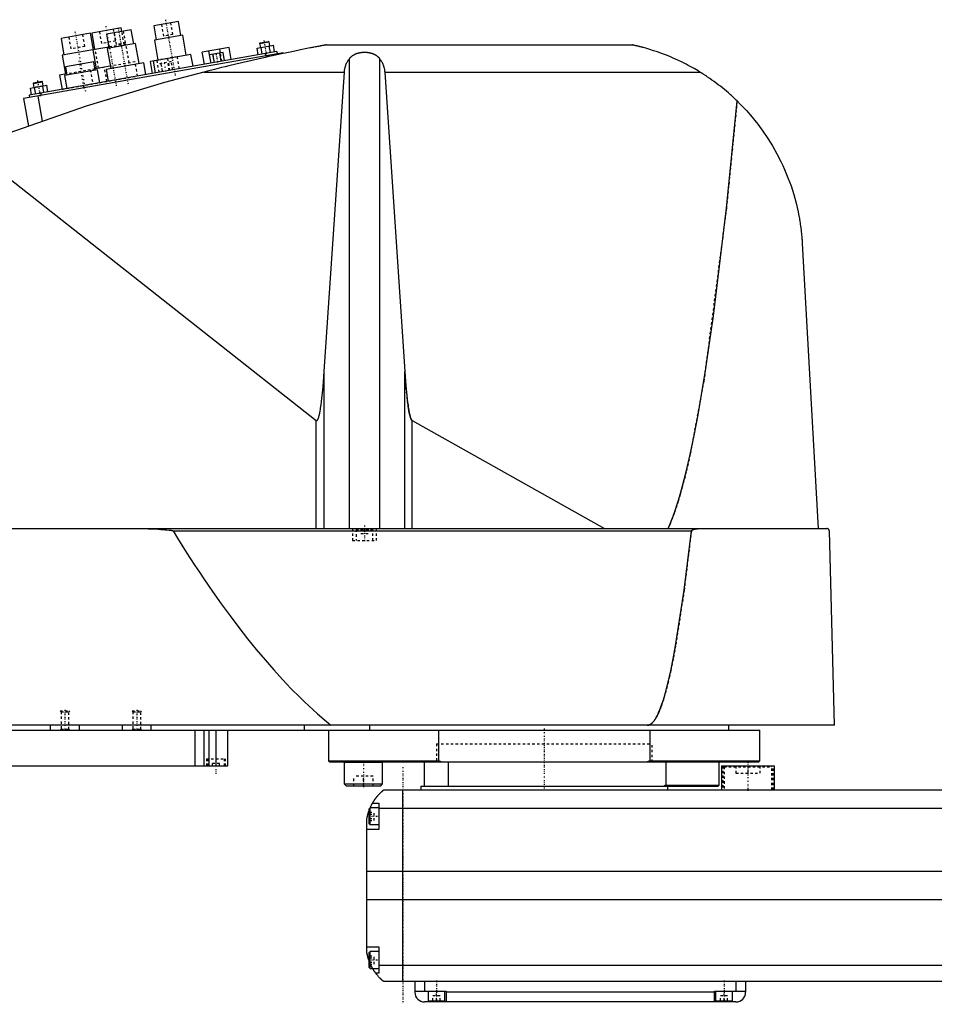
# Model space of a CAD drawing. Extents: x -1056 to 181, y -1 to 834.
# Tile 2 of 3: x -819 to -437, y 371 to 782. Entities that reach past the tile are written whole.
import ezdxf

# ---------------------------------------------------------------- set-up
doc = ezdxf.new("R2010")
doc.units = 0
doc.linetypes.add('CENTER', pattern=[1.5, 0.45, -0.5, 0.05, -0.5])
doc.linetypes.add('DASHED', pattern=[2, 1, -1])
for name, color, linetype in [('AM_0', 7, 'CONTINUOUS'), ('AM_3', 7, 'DASHED'), ('AM_7', 7, 'CENTER')]:
    doc.layers.add(name, color=color, linetype=linetype)

msp = doc.modelspace()

# ---------------------------------------------------------------- linework, layer by layer
at = {"layer": 'AM_0', "color": 7, "linetype": 'CONTINUOUS'}
for p, q in [((-752.65, 781.29), (-762.99, 779.47)), ((-751.61, 775.39), (-752.65, 781.29)), ((-776.55, 778.6), (-788.86, 776.43)), ((-772.35, 777.82), (-782.69, 776)), ((-776.29, 777.13), (-776.55, 778.6)), ((-771.3, 771.91), (-772.35, 777.82)), ((-762.99, 779.47), (-761.95, 773.56)), ((-789.35, 776.35), (-801.66, 774.18)), ((-801.66, 774.18), (-800.44, 767.28)), ((-788.13, 769.45), (-789.35, 776.35)), ((-788.86, 776.43), (-787.64, 769.54)), ((-782.69, 776), (-781.65, 770.09)), ((-750.87, 775.52), (-762.69, 773.43)), ((-762.69, 773.43), (-761.21, 765.06)), ((-749.39, 767.15), (-750.87, 775.52)), ((-718.79, 772.08), (-714.85, 772.78)), ((-718.58, 772.37), (-715.14, 772.98)), ((-714.85, 772.78), (-715.14, 772.98)), ((-714.54, 771.06), (-714.85, 772.78)), ((-711.6, 768.73), (-815, 750.5)), ((-788.37, 769.41), (-801.18, 767.15)), ((-781.73, 770.58), (-788.38, 769.41)), ((-788.38, 769.41), (-786.99, 761.53)), ((-770.57, 772.04), (-782.38, 769.96)), ((-782.38, 769.96), (-780.91, 761.59)), ((-769.09, 763.67), (-770.57, 772.04)), ((-731.49, 770.4), (-742.71, 768.42)), ((-739.06, 763.89), (-739.95, 768.91)), ((-735.14, 768.14), (-735.42, 769.71)), ((-730.6, 765.38), (-731.49, 770.4)), ((-719.87, 770.12), (-713.05, 771.32)), ((-719.39, 767.36), (-719.87, 770.12)), ((-718.58, 772.37), (-718.79, 772.08)), ((-718.79, 772.08), (-718.48, 770.36)), ((-717.68, 767.66), (-718.17, 770.42)), ((-714.27, 768.26), (-714.75, 771.02)), ((-712.56, 768.56), (-713.05, 771.32)), ((-711.6, 768.73), (-711.42, 767.75)), ((-690.94, 771.5), (-563.33, 771.5)), ((-708.96, 768.18), (-817.29, 749.08)), ((-801.18, 767.15), (-799.79, 759.27)), ((-761.23, 765.16), (-764.38, 764.6)), ((-763.49, 759.58), (-764.38, 764.6)), ((-747.42, 767.49), (-763.18, 764.71)), ((-763.18, 764.71), (-762.31, 759.79)), ((-761.6, 764.99), (-761.61, 765.09)), ((-746.56, 762.57), (-747.42, 767.49)), ((-741.83, 763.4), (-742.71, 768.42)), ((-733.98, 768.34), (-739.67, 767.34)), ((-739.06, 763.89), (-739.67, 767.34)), ((-737.64, 764.14), (-738.24, 767.59)), ((-734.79, 764.64), (-735.4, 768.09)), ((-733.37, 764.89), (-733.98, 768.34)), ((-716.52, 767.86), (-716.35, 766.88)), ((-714.87, 767.14), (-714.78, 766.64)), ((-708.96, 768.18), (-708.91, 767.91)), ((-681.34, 569.6), (-681.34, 765.71)), ((-668.66, 569.6), (-668.66, 765.71)), ((-786.41, 761.13), (-800.2, 758.69)), ((-788, 764.4), (-799.82, 762.32)), ((-799.82, 762.32), (-799.21, 758.87)), ((-787.4, 760.95), (-788, 764.4)), ((-781.08, 762.57), (-787.49, 761.44)), ((-785.46, 755.71), (-786.41, 761.13)), ((-767.12, 764.02), (-782.88, 761.24)), ((-782.88, 761.24), (-782.01, 756.32)), ((-766.25, 759.1), (-767.12, 764.02)), ((-813.12, 755.7), (-809.68, 756.31)), ((-809.39, 756.1), (-809.68, 756.31)), ((-799.31, 759.36), (-802.25, 758.84)), ((-802.25, 758.84), (-801.21, 752.93)), ((-800.2, 758.69), (-799.24, 753.28)), ((-742.03, 760.16), (-683.43, 760.16)), ((-691.83, 635.23), (-683.43, 760.16)), ((-666.57, 760.16), (-535.05, 760.16)), ((-666.57, 760.16), (-658.17, 635.23)), ((-814.41, 753.44), (-807.59, 754.64)), ((-813.93, 750.69), (-814.41, 753.44)), ((-813.33, 755.41), (-809.39, 756.1)), ((-813.12, 755.7), (-813.33, 755.41)), ((-813.33, 755.41), (-813.02, 753.69)), ((-812.22, 750.99), (-812.71, 753.74)), ((-809.08, 754.38), (-809.39, 756.1)), ((-808.81, 751.59), (-809.3, 754.34)), ((-807.1, 751.89), (-807.59, 754.64)), ((-817.29, 749.08), (-815.26, 737.59)), ((-811.38, 750.12), (-809.53, 739.63)), ((-810.08, 751.37), (-809.9, 750.38)), ((-839.33, 728.44), (-695.22, 614.75)), ((-492.34, 688.56), (-485.65, 569.6)), ((-691.83, 569.6), (-691.83, 635.23)), ((-658.17, 569.6), (-658.17, 635.23)), ((-695.22, 569.6), (-695.22, 614.75)), ((-655.15, 614.71), (-574.82, 569.6)), ((-655.15, 569.6), (-655.15, 614.71)), ((-1052.45, 569.6), (-482.05, 569.6)), ((-754.88, 568.63), (-538.61, 568.63)), ((-478.96, 487.5), (-481.05, 568.63)), ((-478.96, 487.5), (-1055.5, 487.5)), ((-1050, 485.5), (-510, 485.5)), ((-806, 485.5), (-806, 487.5)), ((-794, 485.5), (-794, 487.5)), ((-776, 485.5), (-776, 487.5)), ((-764, 485.5), (-764, 487.5)), ((-745.84, 485.5), (-745.84, 470.5)), ((-742, 485.5), (-742, 470.5)), ((-740, 485.5), (-740, 470.5)), ((-737, 485.5), (-737, 470.5)), ((-732, 470.5), (-732, 485.5)), ((-700, 485.5), (-700, 487.5)), ((-690, 485.5), (-690, 472.7)), ((-672.83, 485.5), (-672.83, 487.5)), ((-644.02, 472.7), (-644.02, 485.5)), ((-555.98, 485.5), (-555.98, 472.7)), ((-523, 485.5), (-523, 487.5)), ((-510, 472.7), (-510, 485.5)), ((-690, 472.7), (-689.5, 472.2)), ((-690, 472.7), (-644.02, 472.7)), ((-642.99, 472.2), (-644.02, 472.7)), ((-555.98, 472.7), (-557.01, 472.2)), ((-555.98, 472.7), (-510, 472.7)), ((-510.5, 472.2), (-510, 472.7)), ((-1040, 470.5), (-732, 470.5)), ((-689.5, 472.2), (-510.5, 472.2)), ((-683.35, 472.2), (-683.45, 472.1)), ((-683.45, 472.1), (-683.45, 463)), ((-683.45, 472.1), (-667.45, 472.1)), ((-667.45, 472.1), (-667.55, 472.2)), ((-667.45, 463), (-667.45, 472.1)), ((-650, 462), (-650, 472.2)), ((-640, 462), (-640, 472.2)), ((-549.28, 472.2), (-549.28, 462.5)), ((-527, 462.5), (-527, 472.2)), ((-526, 470.5), (-526, 460.5)), ((-526, 470.5), (-504, 470.5)), ((-504, 460.5), (-504, 470.5)), ((-683.45, 463), (-682.65, 462.2)), ((-683.45, 463), (-667.45, 463)), ((-682.65, 462.2), (-668.25, 462.2)), ((-668.25, 462.2), (-667.45, 463)), ((-667, 460.5), (83, 460.5)), ((-659, 380.5), (-659, 460.5)), ((-651.5, 462), (-651.5, 460.5)), ((-651.5, 462), (-527.5, 462)), ((-549.28, 462.5), (-550, 462)), ((-549.28, 462.5), (-527, 462.5)), ((-548.5, 460.5), (-548.5, 462)), ((-527.5, 462), (-527, 462.5)), ((-672.6, 453), (-673, 452.6)), ((-673, 446.4), (-673, 452.6)), ((-669, 453), (-672.6, 453)), ((-672.6, 446), (-672.6, 453)), ((-671.65, 455), (-669, 455)), ((-669, 455), (-669, 444)), ((85, 452.8), (-669, 452.8)), ((-674, 392.5), (-674, 448.5)), ((-669, 444), (-674, 444)), ((-673, 446.4), (-672.6, 446)), ((-672.6, 446), (-669, 446)), ((90, 426.46), (-674, 426.46)), ((90, 414.6), (-674, 414.6)), ((-674, 395), (-669, 395)), ((-669, 395), (-669, 384)), ((-672.6, 393), (-673, 392.6)), ((-673, 386.4), (-673, 392.6)), ((-669, 393), (-672.6, 393)), ((-672.6, 386), (-672.6, 393)), ((-673, 386.4), (-672.6, 386)), ((85, 387.22), (-669, 387.22)), ((-672.6, 386), (-669, 386)), ((-669, 384), (-670.34, 384)), ((83, 380.5), (-667, 380.5)), ((-654, 380.5), (-654, 376)), ((-650, 380.5), (-650, 376.5)), ((-520, 380.5), (-520, 376.5)), ((-516, 380.5), (-516, 376)), ((-654, 376.5), (-641, 376.5)), ((-648.5, 376.5), (-648.5, 372.5)), ((-641.5, 372.5), (-641.5, 376.5)), ((-641, 376.5), (-641, 372)), ((-529, 376), (-641, 376)), ((-529, 376.5), (-516, 376.5)), ((-529, 372), (-529, 376.5)), ((-528.5, 376.5), (-528.5, 372.5)), ((-521.5, 372.5), (-521.5, 376.5)), ((-520, 372), (-650, 372)), ((-648.5, 372.5), (-641.5, 372.5)), ((-645, 372), (-645, 372.5)), ((-528.5, 372.5), (-521.5, 372.5)), ((-525, 372), (-525, 372.5))]:
    msp.add_line(p, q, dxfattribs=at)
for points in [[(-690.94, 771.5, 0), (-690.94, 771.5, 0), (-690.94, 771.5, 0), (-690.94, 771.5, 0), (-690.95, 771.5, 0), (-690.95, 771.5, 0), (-690.96, 771.49, 0), (-690.98, 771.49, 0), (-691, 771.49, 0), (-691.02, 771.48, 0), (-691.04, 771.48, 0), (-691.05, 771.48, 0), (-691.06, 771.48, 0), (-691.09, 771.47, 0), (-691.12, 771.47, 0), (-691.15, 771.46, 0), (-691.19, 771.45, 0), (-691.22, 771.45, 0), (-691.24, 771.44, 0), (-691.26, 771.44, 0), (-691.3, 771.43, 0), (-691.35, 771.42, 0), (-691.37, 771.42, 0), (-691.39, 771.41, 0), (-691.44, 771.41, 0), (-691.48, 771.4, 0), (-691.51, 771.39, 0), (-691.53, 771.39, 0), (-691.58, 771.38, 0), (-691.64, 771.37, 0), (-691.69, 771.36, 0), (-691.74, 771.35, 0), (-691.8, 771.34, 0), (-691.83, 771.33, 0), (-691.86, 771.33, 0), (-691.91, 771.32, 0), (-691.97, 771.31, 0), (-692.03, 771.29, 0), (-692.08, 771.28, 0), (-692.14, 771.27, 0), (-692.17, 771.27, 0), (-692.2, 771.26, 0), (-692.26, 771.25, 0), (-692.32, 771.24, 0), (-692.53, 771.2, 0), (-692.91, 771.13, 0), (-693.31, 771.05, 0), (-693.52, 771.01, 0), (-693.73, 770.97, 0), (-694.16, 770.89, 0), (-694.6, 770.8, 0), (-695.06, 770.71, 0), (-695.52, 770.63, 0), (-695.99, 770.53, 0), (-696.22, 770.49, 0), (-696.46, 770.44, 0), (-696.93, 770.35, 0), (-697.41, 770.26, 0), (-697.64, 770.21, 0), (-699.05, 769.93, 0), (-701.78, 769.39, 0), (-704.59, 768.81, 0), (-707.47, 768.21, 0), (-710.41, 767.59, 0), (-713.39, 766.95, 0), (-714.9, 766.62, 0), (-716.41, 766.28, 0), (-719.46, 765.6, 0), (-722.52, 764.91, 0), (-725.58, 764.19, 0), (-728.64, 763.47, 0), (-731.68, 762.74, 0), (-733.19, 762.37, 0), (-734.69, 762.01, 0), (-737.67, 761.27, 0), (-740.59, 760.53, 0), (-742.03, 760.16, 0)], [(-535.05, 760.16, 0), (-535.83, 760.64, 0), (-537.44, 761.58, 0), (-539.09, 762.5, 0), (-539.92, 762.95, 0), (-540.77, 763.4, 0), (-542.47, 764.26, 0), (-544.2, 765.08, 0), (-545.93, 765.87, 0), (-547.66, 766.61, 0), (-549.37, 767.3, 0), (-550.23, 767.63, 0), (-551.07, 767.95, 0), (-552.74, 768.54, 0), (-554.36, 769.09, 0), (-555.96, 769.59, 0), (-557.62, 770.08, 0), (-558.6, 770.35, 0), (-558.87, 770.42, 0), (-559.14, 770.5, 0), (-559.28, 770.53, 0), (-559.41, 770.57, 0), (-559.68, 770.64, 0), (-559.94, 770.7, 0), (-560.07, 770.74, 0), (-560.2, 770.77, 0), (-560.46, 770.83, 0), (-560.71, 770.9, 0), (-560.83, 770.93, 0), (-560.95, 770.96, 0), (-561.19, 771.01, 0), (-561.42, 771.07, 0), (-561.65, 771.12, 0), (-561.86, 771.17, 0), (-562.07, 771.22, 0), (-562.18, 771.24, 0), (-562.28, 771.27, 0), (-562.48, 771.31, 0), (-562.67, 771.36, 0), (-562.78, 771.38, 0), (-562.8, 771.39, 0), (-562.83, 771.39, 0), (-562.84, 771.39, 0), (-562.86, 771.4, 0), (-562.89, 771.4, 0), (-562.91, 771.41, 0), (-562.94, 771.41, 0), (-562.96, 771.42, 0), (-562.99, 771.42, 0), (-563, 771.43, 0), (-563.01, 771.43, 0), (-563.03, 771.44, 0), (-563.05, 771.44, 0), (-563.07, 771.44, 0), (-563.1, 771.45, 0), (-563.12, 771.45, 0), (-563.13, 771.46, 0), (-563.13, 771.46, 0), (-563.15, 771.46, 0), (-563.17, 771.47, 0), (-563.18, 771.47, 0), (-563.19, 771.47, 0), (-563.2, 771.47, 0), (-563.22, 771.48, 0), (-563.22, 771.48, 0), (-563.23, 771.48, 0), (-563.24, 771.48, 0), (-563.26, 771.48, 0), (-563.27, 771.49, 0), (-563.28, 771.49, 0), (-563.29, 771.49, 0), (-563.29, 771.49, 0), (-563.3, 771.49, 0), (-563.3, 771.49, 0), (-563.31, 771.5, 0), (-563.32, 771.5, 0), (-563.32, 771.5, 0), (-563.33, 771.5, 0), (-563.33, 771.5, 0), (-563.33, 771.5, 0), (-563.33, 771.5, 0), (-563.33, 771.5, 0), (-563.33, 771.5, 0)], [(-683.43, 760.16, 0), (-683.42, 760.32, 0), (-683.39, 760.65, 0), (-683.34, 760.97, 0), (-683.32, 761.13, 0), (-683.29, 761.3, 0), (-683.22, 761.62, 0), (-683.15, 761.94, 0), (-683.06, 762.26, 0), (-682.97, 762.57, 0), (-682.86, 762.89, 0), (-682.8, 763.04, 0), (-682.74, 763.2, 0), (-682.61, 763.51, 0), (-682.48, 763.81, 0), (-682.33, 764.11, 0), (-682.17, 764.41, 0), (-682, 764.71, 0), (-681.92, 764.86, 0), (-681.83, 765, 0), (-681.64, 765.29, 0), (-681.44, 765.57, 0), (-681.34, 765.71, 0)], [(-681.34, 765.71, 0), (-681.3, 765.76, 0), (-681.23, 765.86, 0), (-681.15, 765.95, 0), (-681.11, 766, 0), (-681.07, 766.05, 0), (-680.99, 766.14, 0), (-680.91, 766.24, 0), (-680.82, 766.33, 0), (-680.73, 766.42, 0), (-680.63, 766.51, 0), (-680.59, 766.56, 0), (-680.54, 766.6, 0), (-680.44, 766.69, 0), (-680.34, 766.77, 0), (-680.24, 766.85, 0), (-680.14, 766.93, 0), (-680.03, 767.01, 0), (-679.98, 767.05, 0), (-679.93, 767.09, 0), (-679.82, 767.16, 0), (-679.71, 767.23, 0), (-679.66, 767.26, 0), (-679.6, 767.3, 0), (-679.49, 767.36, 0), (-679.39, 767.42, 0), (-679.33, 767.45, 0), (-679.28, 767.48, 0), (-679.17, 767.54, 0), (-679.05, 767.59, 0), (-678.94, 767.65, 0), (-678.82, 767.7, 0), (-678.7, 767.75, 0), (-678.64, 767.78, 0), (-678.58, 767.8, 0), (-678.46, 767.85, 0), (-678.33, 767.9, 0), (-678.21, 767.94, 0), (-678.08, 767.99, 0), (-677.95, 768.03, 0), (-677.88, 768.05, 0), (-677.81, 768.07, 0), (-677.68, 768.1, 0), (-677.55, 768.14, 0), (-677.41, 768.17, 0), (-677.28, 768.2, 0), (-677.14, 768.23, 0), (-677.07, 768.25, 0), (-677, 768.26, 0), (-676.86, 768.28, 0), (-676.72, 768.31, 0), (-676.59, 768.33, 0), (-676.45, 768.35, 0), (-676.31, 768.37, 0), (-676.24, 768.37, 0), (-676.17, 768.38, 0), (-676.03, 768.4, 0), (-675.89, 768.41, 0), (-675.75, 768.42, 0), (-675.61, 768.43, 0), (-675.47, 768.43, 0), (-675.41, 768.44, 0), (-675.34, 768.44, 0), (-675.2, 768.44, 0), (-675.07, 768.44, 0), (-675, 768.44, 0), (-674.93, 768.44, 0), (-674.8, 768.44, 0), (-674.66, 768.44, 0), (-674.59, 768.44, 0), (-674.53, 768.43, 0), (-674.39, 768.43, 0), (-674.25, 768.42, 0), (-674.11, 768.41, 0), (-673.97, 768.4, 0), (-673.83, 768.38, 0), (-673.76, 768.37, 0), (-673.69, 768.37, 0), (-673.55, 768.35, 0), (-673.41, 768.33, 0), (-673.28, 768.31, 0), (-673.14, 768.28, 0), (-673, 768.26, 0), (-672.93, 768.25, 0), (-672.86, 768.23, 0), (-672.72, 768.2, 0), (-672.59, 768.17, 0), (-672.45, 768.14, 0), (-672.32, 768.1, 0), (-672.19, 768.07, 0), (-672.12, 768.05, 0), (-672.05, 768.03, 0), (-671.92, 767.99, 0), (-671.79, 767.94, 0), (-671.67, 767.9, 0), (-671.54, 767.85, 0), (-671.42, 767.8, 0), (-671.36, 767.78, 0), (-671.3, 767.75, 0), (-671.18, 767.7, 0), (-671.06, 767.65, 0), (-670.95, 767.59, 0), (-670.83, 767.54, 0), (-670.72, 767.48, 0), (-670.67, 767.45, 0), (-670.61, 767.42, 0), (-670.51, 767.36, 0), (-670.4, 767.3, 0), (-670.34, 767.26, 0), (-670.29, 767.23, 0), (-670.18, 767.16, 0), (-670.07, 767.09, 0), (-670.02, 767.05, 0), (-669.97, 767.01, 0), (-669.86, 766.93, 0), (-669.76, 766.85, 0), (-669.66, 766.77, 0), (-669.56, 766.69, 0), (-669.46, 766.6, 0), (-669.41, 766.56, 0), (-669.37, 766.51, 0), (-669.27, 766.42, 0), (-669.18, 766.33, 0), (-669.09, 766.24, 0), (-669.01, 766.14, 0), (-668.93, 766.05, 0), (-668.89, 766, 0), (-668.85, 765.95, 0), (-668.77, 765.86, 0), (-668.7, 765.76, 0), (-668.66, 765.71, 0)], [(-668.66, 765.71, 0), (-668.56, 765.57, 0), (-668.36, 765.29, 0), (-668.17, 765, 0), (-668.08, 764.86, 0), (-668, 764.71, 0), (-667.83, 764.41, 0), (-667.67, 764.11, 0), (-667.52, 763.81, 0), (-667.39, 763.51, 0), (-667.26, 763.2, 0), (-667.2, 763.04, 0), (-667.14, 762.89, 0), (-667.03, 762.57, 0), (-666.94, 762.26, 0), (-666.85, 761.94, 0), (-666.78, 761.62, 0), (-666.71, 761.3, 0), (-666.68, 761.13, 0), (-666.66, 760.97, 0), (-666.61, 760.65, 0), (-666.58, 760.32, 0), (-666.57, 760.16, 0)], [(-742.03, 760.16, 0), (-758.52, 755.74, 0), (-791.19, 745.86, 0), (-823.4, 734.59, 0), (-839.33, 728.44, 0)], [(-519.53, 748.09, 0), (-519.92, 748.47, 0), (-520.71, 749.22, 0), (-521.52, 749.97, 0), (-521.92, 750.33, 0), (-522.33, 750.7, 0), (-523.15, 751.42, 0), (-523.98, 752.14, 0), (-524.82, 752.84, 0), (-525.67, 753.53, 0), (-526.53, 754.21, 0), (-526.96, 754.55, 0), (-527.39, 754.89, 0), (-528.26, 755.55, 0), (-529.14, 756.2, 0), (-530.03, 756.84, 0), (-530.93, 757.47, 0), (-531.83, 758.08, 0), (-532.28, 758.39, 0), (-532.74, 758.69, 0), (-533.66, 759.29, 0), (-534.58, 759.87, 0), (-535.05, 760.16, 0)], [(-548.33, 569.6, 0), (-547.49, 571.52, 0), (-545.8, 575.91, 0), (-544.12, 581.01, 0), (-543.28, 583.82, 0), (-542.45, 586.82, 0), (-540.78, 593.33, 0), (-539.13, 600.55, 0), (-537.48, 608.47, 0), (-535.84, 617.08, 0), (-534.22, 626.39, 0), (-533.41, 631.3, 0), (-532.61, 636.38, 0), (-531.01, 647.05, 0), (-529.42, 658.39, 0), (-524, 703.31, 0), (-519.53, 748.09, 0)], [(-519.53, 748.09, 0), (-518.22, 746.79, 0), (-515.68, 744.12, 0), (-513.25, 741.34, 0), (-512.07, 739.91, 0), (-510.93, 738.46, 0), (-508.74, 735.49, 0), (-506.67, 732.43, 0), (-504.72, 729.3, 0), (-502.91, 726.09, 0), (-501.24, 722.81, 0), (-500.45, 721.14, 0), (-499.7, 719.46, 0), (-498.3, 716.06, 0), (-497.03, 712.6, 0), (-495.91, 709.08, 0), (-494.93, 705.5, 0), (-494.09, 701.86, 0), (-493.73, 700.01, 0), (-493.67, 699.71, 0), (-493.56, 699.09, 0), (-493.45, 698.46, 0), (-493.4, 698.15, 0), (-493.35, 697.84, 0), (-493.25, 697.21, 0), (-493.16, 696.59, 0), (-493.07, 695.96, 0), (-492.98, 695.33, 0), (-492.9, 694.69, 0), (-492.86, 694.37, 0), (-492.82, 694.06, 0), (-492.75, 693.42, 0), (-492.68, 692.78, 0), (-492.62, 692.13, 0), (-492.56, 691.49, 0), (-492.5, 690.84, 0), (-492.47, 690.52, 0), (-492.45, 690.19, 0), (-492.4, 689.54, 0), (-492.36, 688.89, 0), (-492.34, 688.56, 0)], [(-695.22, 614.75, 0), (-695.21, 614.75, 0), (-695.21, 614.75, 0), (-695.2, 614.74, 0), (-695.2, 614.74, 0), (-695.2, 614.74, 0), (-695.19, 614.73, 0), (-695.19, 614.73, 0), (-695.18, 614.73, 0), (-695.17, 614.72, 0), (-695.17, 614.72, 0), (-695.17, 614.72, 0), (-695.16, 614.71, 0), (-695.16, 614.71, 0), (-695.15, 614.71, 0), (-695.15, 614.71, 0), (-695.14, 614.7, 0), (-695.14, 614.7, 0), (-695.13, 614.7, 0), (-695.13, 614.7, 0), (-695.12, 614.69, 0), (-695.12, 614.69, 0), (-695.12, 614.69, 0), (-695.11, 614.69, 0), (-695.11, 614.69, 0), (-695.1, 614.68, 0), (-695.1, 614.68, 0), (-695.1, 614.68, 0), (-695.09, 614.68, 0), (-695.08, 614.68, 0), (-695.08, 614.68, 0), (-695.07, 614.68, 0), (-695.07, 614.67, 0), (-695.07, 614.67, 0), (-695.06, 614.67, 0), (-695.06, 614.67, 0), (-695.05, 614.67, 0), (-695.05, 614.67, 0), (-695.04, 614.67, 0), (-695.03, 614.67, 0), (-695.03, 614.67, 0), (-695.03, 614.67, 0), (-695.02, 614.67, 0), (-695.02, 614.67, 0), (-695.01, 614.67, 0), (-695.01, 614.67, 0), (-695, 614.67, 0), (-695, 614.67, 0), (-694.99, 614.67, 0), (-694.99, 614.67, 0), (-694.98, 614.67, 0), (-694.98, 614.67, 0), (-694.97, 614.67, 0), (-694.97, 614.67, 0), (-694.96, 614.67, 0), (-694.96, 614.67, 0), (-694.96, 614.67, 0), (-694.95, 614.67, 0), (-694.94, 614.67, 0), (-694.94, 614.67, 0), (-694.93, 614.67, 0), (-694.93, 614.68, 0), (-694.93, 614.68, 0), (-694.92, 614.68, 0), (-694.92, 614.68, 0), (-694.91, 614.68, 0), (-694.91, 614.68, 0), (-694.9, 614.68, 0), (-694.9, 614.68, 0), (-694.9, 614.69, 0), (-694.89, 614.69, 0), (-694.89, 614.69, 0), (-694.88, 614.69, 0), (-694.88, 614.69, 0), (-694.87, 614.7, 0), (-694.87, 614.7, 0), (-694.86, 614.7, 0), (-694.86, 614.7, 0), (-694.85, 614.7, 0), (-694.85, 614.71, 0), (-694.84, 614.71, 0), (-694.84, 614.71, 0), (-694.83, 614.72, 0), (-694.83, 614.72, 0), (-694.83, 614.72, 0), (-694.82, 614.72, 0), (-694.81, 614.73, 0), (-694.81, 614.73, 0), (-694.8, 614.74, 0), (-694.8, 614.74, 0), (-694.79, 614.74, 0), (-694.79, 614.74, 0), (-694.79, 614.75, 0), (-694.78, 614.75, 0), (-694.78, 614.76, 0), (-694.77, 614.76, 0), (-694.76, 614.77, 0), (-694.76, 614.77, 0), (-694.76, 614.77, 0), (-694.75, 614.78, 0), (-694.75, 614.78, 0), (-694.73, 614.8, 0), (-694.71, 614.82, 0), (-694.69, 614.84, 0), (-694.66, 614.88, 0), (-694.63, 614.92, 0), (-694.61, 614.94, 0), (-694.59, 614.97, 0), (-694.56, 615.02, 0), (-694.52, 615.08, 0), (-694.51, 615.11, 0), (-694.49, 615.14, 0), (-694.46, 615.2, 0), (-694.42, 615.27, 0), (-694.39, 615.34, 0), (-694.36, 615.42, 0), (-694.32, 615.5, 0), (-694.31, 615.54, 0), (-694.29, 615.59, 0), (-694.26, 615.67, 0), (-694.22, 615.77, 0), (-694.11, 616.13, 0), (-693.91, 616.86, 0), (-693.71, 617.73, 0), (-693.52, 618.75, 0), (-693.42, 619.32, 0), (-693.32, 619.92, 0), (-693.13, 621.22, 0), (-692.95, 622.66, 0), (-692.32, 628.77, 0), (-691.83, 635.23, 0)], [(-658.17, 635.23, 0), (-657.73, 629.38, 0), (-657.17, 623.69, 0), (-657.01, 622.31, 0), (-656.84, 621.04, 0), (-656.76, 620.44, 0), (-656.67, 619.88, 0), (-656.5, 618.83, 0), (-656.32, 617.9, 0), (-656.15, 617.08, 0), (-655.97, 616.38, 0), (-655.79, 615.8, 0), (-655.7, 615.56, 0), (-655.68, 615.52, 0), (-655.65, 615.44, 0), (-655.62, 615.37, 0), (-655.61, 615.34, 0), (-655.59, 615.31, 0), (-655.56, 615.24, 0), (-655.53, 615.18, 0), (-655.5, 615.13, 0), (-655.47, 615.07, 0), (-655.44, 615.02, 0), (-655.43, 615, 0), (-655.41, 614.98, 0), (-655.38, 614.93, 0), (-655.35, 614.89, 0), (-655.32, 614.85, 0), (-655.29, 614.82, 0), (-655.26, 614.79, 0), (-655.25, 614.78, 0), (-655.23, 614.76, 0), (-655.21, 614.75, 0), (-655.21, 614.74, 0), (-655.2, 614.74, 0), (-655.2, 614.74, 0), (-655.2, 614.74, 0), (-655.19, 614.73, 0), (-655.19, 614.73, 0), (-655.18, 614.73, 0), (-655.18, 614.72, 0), (-655.17, 614.72, 0), (-655.17, 614.72, 0), (-655.17, 614.72, 0), (-655.16, 614.71, 0), (-655.16, 614.71, 0), (-655.15, 614.71, 0)], [(-775.92, 569.6, 0), (-772.51, 569.59, 0), (-765.33, 569.45, 0), (-761.14, 569.3, 0), (-759.97, 569.24, 0), (-758.82, 569.17, 0), (-758.26, 569.13, 0), (-757.7, 569.09, 0), (-756.58, 568.98, 0), (-755.89, 568.9, 0), (-755.7, 568.87, 0), (-755.5, 568.83, 0), (-755.41, 568.82, 0), (-755.31, 568.8, 0), (-755.21, 568.77, 0), (-755.18, 568.76, 0), (-755.15, 568.76, 0), (-755.13, 568.75, 0), (-755.12, 568.75, 0), (-755.09, 568.74, 0), (-755.06, 568.73, 0), (-755.03, 568.72, 0), (-755, 568.71, 0), (-754.97, 568.69, 0), (-754.95, 568.69, 0), (-754.95, 568.68, 0), (-754.94, 568.68, 0), (-754.94, 568.68, 0), (-754.94, 568.68, 0), (-754.94, 568.68, 0), (-754.93, 568.67, 0), (-754.93, 568.67, 0), (-754.92, 568.67, 0), (-754.92, 568.66, 0), (-754.91, 568.66, 0), (-754.91, 568.66, 0), (-754.91, 568.66, 0), (-754.9, 568.66, 0), (-754.9, 568.65, 0), (-754.9, 568.65, 0), (-754.89, 568.65, 0), (-754.89, 568.64, 0), (-754.89, 568.64, 0), (-754.89, 568.64, 0), (-754.88, 568.63, 0), (-754.88, 568.63, 0), (-754.88, 568.63, 0), (-754.88, 568.63, 0), (-754.88, 568.63, 0), (-754.88, 568.63, 0), (-754.88, 568.63, 0), (-754.88, 568.63, 0), (-754.88, 568.63, 0)], [(-754.88, 568.63, 0), (-753.05, 565.65, 0), (-749.4, 559.81, 0), (-745.75, 554.13, 0), (-743.92, 551.36, 0), (-742.09, 548.63, 0), (-738.44, 543.29, 0), (-734.79, 538.12, 0), (-731.13, 533.11, 0), (-727.48, 528.27, 0), (-723.83, 523.6, 0), (-722, 521.32, 0), (-720.17, 519.09, 0), (-716.52, 514.75, 0), (-712.86, 510.57, 0), (-709.21, 506.57, 0), (-705.56, 502.73, 0), (-701.9, 499.05, 0), (-700.07, 497.28, 0), (-698.25, 495.54, 0), (-694.59, 492.2, 0), (-690.94, 489.03, 0), (-689.11, 487.5, 0)], [(-557, 487.5, 0), (-556.99, 487.5, 0), (-556.96, 487.5, 0), (-556.93, 487.5, 0), (-556.91, 487.5, 0), (-556.9, 487.5, 0), (-556.87, 487.5, 0), (-556.84, 487.51, 0), (-556.81, 487.51, 0), (-556.79, 487.51, 0), (-556.76, 487.51, 0), (-556.74, 487.52, 0), (-556.73, 487.52, 0), (-556.7, 487.52, 0), (-556.67, 487.53, 0), (-556.64, 487.53, 0), (-556.61, 487.54, 0), (-556.58, 487.54, 0), (-556.57, 487.54, 0), (-556.56, 487.55, 0), (-556.53, 487.55, 0), (-556.5, 487.56, 0), (-556.48, 487.56, 0), (-556.47, 487.57, 0), (-556.44, 487.57, 0), (-556.41, 487.58, 0), (-556.4, 487.59, 0), (-556.38, 487.59, 0), (-556.36, 487.6, 0), (-556.33, 487.61, 0), (-556.3, 487.62, 0), (-556.27, 487.63, 0), (-556.24, 487.64, 0), (-556.23, 487.64, 0), (-556.21, 487.65, 0), (-556.18, 487.66, 0), (-556.16, 487.67, 0), (-556.05, 487.71, 0), (-555.88, 487.8, 0), (-555.71, 487.89, 0), (-555.54, 488, 0), (-555.45, 488.07, 0), (-555.37, 488.13, 0), (-555.2, 488.27, 0), (-555.02, 488.42, 0), (-554.85, 488.59, 0), (-554.68, 488.77, 0), (-554.51, 488.97, 0), (-554.42, 489.07, 0), (-554.34, 489.18, 0), (-554.16, 489.4, 0), (-553.99, 489.64, 0), (-553.91, 489.76, 0), (-553.82, 489.89, 0), (-553.65, 490.16, 0), (-553.48, 490.44, 0), (-553.39, 490.58, 0), (-553.31, 490.73, 0), (-553.13, 491.04, 0), (-552.96, 491.36, 0), (-552.79, 491.69, 0), (-552.62, 492.04, 0), (-552.45, 492.41, 0), (-552.36, 492.59, 0), (-552.28, 492.78, 0), (-552.11, 493.17, 0), (-551.93, 493.58, 0), (-551.33, 495.11, 0), (-550.31, 498.12, 0), (-549.28, 501.64, 0), (-548.25, 505.66, 0), (-547.74, 507.85, 0), (-547.23, 510.17, 0), (-546.21, 515.19, 0), (-545.19, 520.7, 0), (-541.63, 543.92, 0), (-538.61, 568.63, 0)], [(-538.61, 568.63, 0), (-538.61, 568.63, 0), (-538.61, 568.64, 0), (-538.61, 568.64, 0), (-538.61, 568.65, 0), (-538.61, 568.65, 0), (-538.6, 568.65, 0), (-538.6, 568.66, 0), (-538.6, 568.67, 0), (-538.6, 568.67, 0), (-538.6, 568.68, 0), (-538.6, 568.68, 0), (-538.6, 568.68, 0), (-538.59, 568.69, 0), (-538.59, 568.7, 0), (-538.59, 568.7, 0), (-538.59, 568.71, 0), (-538.58, 568.71, 0), (-538.58, 568.72, 0), (-538.58, 568.72, 0), (-538.58, 568.73, 0), (-538.58, 568.73, 0), (-538.57, 568.73, 0), (-538.57, 568.74, 0), (-538.57, 568.74, 0), (-538.57, 568.75, 0), (-538.56, 568.75, 0), (-538.56, 568.75, 0), (-538.56, 568.76, 0), (-538.55, 568.76, 0), (-538.55, 568.77, 0), (-538.55, 568.77, 0), (-538.54, 568.78, 0), (-538.54, 568.78, 0), (-538.54, 568.78, 0), (-538.54, 568.79, 0), (-538.53, 568.79, 0), (-538.52, 568.81, 0), (-538.49, 568.84, 0), (-538.47, 568.86, 0), (-538.44, 568.88, 0), (-538.42, 568.9, 0), (-538.41, 568.91, 0), (-538.38, 568.93, 0), (-538.35, 568.95, 0), (-538.31, 568.97, 0), (-538.28, 568.99, 0), (-538.25, 569.01, 0), (-538.23, 569.02, 0), (-538.21, 569.03, 0), (-538.18, 569.05, 0), (-538.15, 569.06, 0), (-538.13, 569.07, 0), (-538.11, 569.08, 0), (-538.08, 569.09, 0), (-538.04, 569.11, 0), (-538.03, 569.11, 0), (-538.01, 569.12, 0), (-537.98, 569.13, 0), (-537.94, 569.15, 0), (-537.83, 569.19, 0), (-537.62, 569.26, 0), (-537.41, 569.31, 0), (-537.19, 569.36, 0), (-536.97, 569.41, 0), (-536.85, 569.43, 0), (-536.74, 569.45, 0), (-536.51, 569.48, 0), (-536.29, 569.51, 0), (-536.06, 569.54, 0), (-535.83, 569.56, 0), (-535.61, 569.58, 0), (-535.5, 569.58, 0), (-535.38, 569.59, 0), (-535.17, 569.6, 0), (-534.95, 569.6, 0), (-534.85, 569.6, 0)], [(-481.05, 568.63, 0), (-481.05, 568.63, 0), (-481.05, 568.63, 0), (-481.05, 568.64, 0), (-481.05, 568.64, 0), (-481.05, 568.64, 0), (-481.05, 568.65, 0), (-481.05, 568.66, 0), (-481.05, 568.66, 0), (-481.05, 568.67, 0), (-481.05, 568.67, 0), (-481.05, 568.67, 0), (-481.05, 568.68, 0), (-481.05, 568.68, 0), (-481.05, 568.69, 0), (-481.05, 568.69, 0), (-481.05, 568.7, 0), (-481.06, 568.7, 0), (-481.06, 568.71, 0), (-481.06, 568.71, 0), (-481.06, 568.71, 0), (-481.06, 568.72, 0), (-481.06, 568.72, 0), (-481.06, 568.73, 0), (-481.06, 568.73, 0), (-481.06, 568.74, 0), (-481.06, 568.74, 0), (-481.06, 568.74, 0), (-481.06, 568.75, 0), (-481.06, 568.75, 0), (-481.06, 568.76, 0), (-481.06, 568.76, 0), (-481.06, 568.77, 0), (-481.06, 568.77, 0), (-481.06, 568.77, 0), (-481.07, 568.78, 0), (-481.07, 568.78, 0), (-481.07, 568.8, 0), (-481.08, 568.82, 0), (-481.08, 568.85, 0), (-481.09, 568.87, 0), (-481.09, 568.88, 0), (-481.09, 568.89, 0), (-481.1, 568.92, 0), (-481.11, 568.94, 0), (-481.12, 568.96, 0), (-481.12, 568.98, 0), (-481.13, 569, 0), (-481.14, 569.01, 0), (-481.14, 569.01, 0), (-481.15, 569.03, 0), (-481.16, 569.05, 0), (-481.16, 569.06, 0), (-481.17, 569.07, 0), (-481.17, 569.08, 0), (-481.18, 569.1, 0), (-481.19, 569.1, 0), (-481.19, 569.11, 0), (-481.2, 569.13, 0), (-481.21, 569.14, 0), (-481.24, 569.18, 0), (-481.29, 569.25, 0), (-481.34, 569.31, 0), (-481.4, 569.36, 0), (-481.46, 569.41, 0), (-481.49, 569.43, 0), (-481.52, 569.45, 0), (-481.58, 569.48, 0), (-481.64, 569.51, 0), (-481.71, 569.54, 0), (-481.77, 569.56, 0), (-481.83, 569.58, 0), (-481.86, 569.58, 0), (-481.89, 569.59, 0), (-481.96, 569.6, 0), (-482.02, 569.6, 0), (-482.05, 569.6, 0)], [(-671.65, 455, 0), (-671.62, 455.05, 0), (-671.57, 455.14, 0), (-671.52, 455.23, 0), (-671.49, 455.27, 0), (-671.46, 455.32, 0), (-671.41, 455.41, 0), (-671.35, 455.5, 0), (-671.3, 455.59, 0), (-671.24, 455.68, 0), (-671.19, 455.76, 0), (-671.16, 455.81, 0), (-671.13, 455.85, 0), (-671.07, 455.94, 0), (-671.02, 456.03, 0), (-670.96, 456.11, 0), (-670.9, 456.2, 0), (-670.85, 456.28, 0), (-670.82, 456.33, 0), (-670.79, 456.37, 0), (-670.73, 456.45, 0), (-670.67, 456.53, 0), (-670.64, 456.58, 0), (-670.62, 456.62, 0), (-670.56, 456.7, 0), (-670.5, 456.78, 0), (-670.47, 456.82, 0), (-670.44, 456.86, 0), (-670.38, 456.94, 0), (-670.33, 457.01, 0), (-670.27, 457.09, 0), (-670.21, 457.17, 0), (-670.15, 457.24, 0), (-670.12, 457.28, 0), (-670.1, 457.32, 0), (-670.04, 457.39, 0), (-669.98, 457.46, 0), (-669.92, 457.54, 0), (-669.87, 457.61, 0), (-669.81, 457.68, 0), (-669.78, 457.71, 0), (-669.75, 457.75, 0), (-669.69, 457.82, 0), (-669.64, 457.89, 0), (-669.58, 457.95, 0), (-669.52, 458.02, 0), (-669.47, 458.08, 0), (-669.44, 458.12, 0), (-669.41, 458.15, 0), (-669.36, 458.21, 0), (-669.3, 458.28, 0), (-669.25, 458.34, 0), (-669.19, 458.4, 0), (-669.14, 458.46, 0), (-669.11, 458.49, 0), (-669.08, 458.52, 0), (-669.03, 458.58, 0), (-668.97, 458.64, 0), (-668.92, 458.7, 0), (-668.87, 458.75, 0), (-668.81, 458.81, 0), (-668.79, 458.84, 0), (-668.76, 458.87, 0), (-668.71, 458.92, 0), (-668.66, 458.98, 0), (-668.63, 459, 0), (-668.6, 459.03, 0), (-668.55, 459.08, 0), (-668.5, 459.13, 0), (-668.48, 459.16, 0), (-668.45, 459.18, 0), (-668.4, 459.23, 0), (-668.35, 459.28, 0), (-668.3, 459.33, 0), (-668.25, 459.38, 0), (-668.2, 459.43, 0), (-668.18, 459.45, 0), (-668.16, 459.47, 0), (-668.11, 459.52, 0), (-668.06, 459.56, 0), (-668.02, 459.61, 0), (-667.97, 459.65, 0), (-667.93, 459.69, 0), (-667.9, 459.71, 0), (-667.88, 459.73, 0), (-667.84, 459.77, 0), (-667.8, 459.81, 0), (-667.75, 459.85, 0), (-667.71, 459.88, 0), (-667.67, 459.92, 0), (-667.66, 459.94, 0), (-667.64, 459.95, 0), (-667.6, 459.99, 0), (-667.56, 460.02, 0), (-667.53, 460.05, 0), (-667.49, 460.08, 0), (-667.46, 460.11, 0), (-667.44, 460.13, 0), (-667.43, 460.14, 0), (-667.39, 460.17, 0), (-667.36, 460.19, 0), (-667.34, 460.22, 0), (-667.31, 460.24, 0), (-667.28, 460.27, 0), (-667.27, 460.28, 0), (-667.25, 460.29, 0), (-667.23, 460.31, 0), (-667.21, 460.33, 0), (-667.2, 460.34, 0), (-667.18, 460.35, 0), (-667.16, 460.36, 0), (-667.14, 460.38, 0), (-667.13, 460.39, 0), (-667.13, 460.4, 0), (-667.11, 460.41, 0), (-667.09, 460.42, 0), (-667.08, 460.44, 0), (-667.06, 460.45, 0), (-667.05, 460.46, 0), (-667.05, 460.46, 0), (-667.04, 460.47, 0), (-667.03, 460.47, 0), (-667.02, 460.48, 0), (-667.02, 460.49, 0), (-667.01, 460.49, 0), (-667.01, 460.49, 0), (-667.01, 460.5, 0), (-667, 460.5, 0), (-667, 460.5, 0), (-667, 460.5, 0), (-667, 460.5, 0)], [(-674, 448.5, 0), (-673.98, 448.61, 0), (-673.94, 448.82, 0), (-673.9, 449.03, 0), (-673.88, 449.13, 0), (-673.86, 449.23, 0), (-673.81, 449.44, 0), (-673.77, 449.64, 0), (-673.72, 449.85, 0), (-673.66, 450.05, 0), (-673.61, 450.26, 0), (-673.58, 450.36, 0), (-673.55, 450.46, 0), (-673.49, 450.67, 0), (-673.43, 450.87, 0), (-673.37, 451.08, 0), (-673.31, 451.28, 0), (-673.24, 451.48, 0), (-673.21, 451.57, 0), (-673.17, 451.67, 0), (-673.1, 451.86, 0), (-673.03, 452.05, 0), (-673, 452.14, 0)], [(-672.69, 452.91, 0), (-672.65, 453.01, 0), (-672.56, 453.21, 0), (-672.47, 453.4, 0), (-672.43, 453.49, 0), (-672.39, 453.58, 0), (-672.31, 453.76, 0), (-672.22, 453.92, 0), (-672.14, 454.08, 0), (-672.07, 454.23, 0), (-672, 454.36, 0), (-671.96, 454.43, 0), (-671.93, 454.49, 0), (-671.87, 454.6, 0), (-671.82, 454.7, 0), (-671.77, 454.79, 0), (-671.73, 454.86, 0), (-671.7, 454.91, 0), (-671.68, 454.94, 0), (-671.67, 454.96, 0), (-671.66, 454.98, 0), (-671.65, 455, 0), (-671.65, 455, 0)], [(-673, 388.86, 0), (-673.04, 388.96, 0), (-673.11, 389.16, 0), (-673.18, 389.36, 0), (-673.22, 389.46, 0), (-673.25, 389.56, 0), (-673.32, 389.76, 0), (-673.38, 389.97, 0), (-673.45, 390.18, 0), (-673.51, 390.39, 0), (-673.57, 390.59, 0), (-673.6, 390.7, 0), (-673.63, 390.8, 0), (-673.68, 391.01, 0), (-673.73, 391.22, 0), (-673.78, 391.43, 0), (-673.83, 391.63, 0), (-673.87, 391.83, 0), (-673.89, 391.93, 0), (-673.91, 392.03, 0), (-673.95, 392.22, 0), (-673.98, 392.41, 0), (-674, 392.5, 0)], [(-670.34, 384, 0), (-670.34, 384, 0), (-670.35, 384.02, 0), (-670.37, 384.04, 0), (-670.38, 384.06, 0), (-670.4, 384.08, 0), (-670.44, 384.14, 0), (-670.49, 384.21, 0), (-670.55, 384.29, 0), (-670.62, 384.39, 0), (-670.7, 384.5, 0), (-670.74, 384.56, 0), (-670.78, 384.62, 0), (-670.87, 384.75, 0), (-670.96, 384.89, 0), (-671.06, 385.04, 0), (-671.16, 385.2, 0), (-671.27, 385.36, 0), (-671.32, 385.45, 0), (-671.37, 385.53, 0), (-671.48, 385.71, 0), (-671.59, 385.9, 0), (-671.65, 386, 0)], [(-667, 380.5, 0), (-667, 380.5, 0), (-667.01, 380.51, 0), (-667.02, 380.51, 0), (-667.02, 380.52, 0), (-667.03, 380.52, 0), (-667.03, 380.52, 0), (-667.04, 380.53, 0), (-667.04, 380.54, 0), (-667.05, 380.54, 0), (-667.06, 380.55, 0), (-667.07, 380.56, 0), (-667.07, 380.56, 0), (-667.08, 380.57, 0), (-667.09, 380.57, 0), (-667.1, 380.58, 0), (-667.11, 380.59, 0), (-667.11, 380.59, 0), (-667.13, 380.61, 0), (-667.14, 380.62, 0), (-667.15, 380.62, 0), (-667.16, 380.63, 0), (-667.17, 380.64, 0), (-667.19, 380.66, 0), (-667.21, 380.67, 0), (-667.22, 380.69, 0), (-667.24, 380.7, 0), (-667.25, 380.71, 0), (-667.26, 380.72, 0), (-667.28, 380.74, 0), (-667.3, 380.75, 0), (-667.32, 380.77, 0), (-667.35, 380.79, 0), (-667.37, 380.81, 0), (-667.38, 380.82, 0), (-667.39, 380.83, 0), (-667.42, 380.85, 0), (-667.44, 380.87, 0), (-667.47, 380.9, 0), (-667.49, 380.92, 0), (-667.52, 380.94, 0), (-667.54, 380.96, 0), (-667.55, 380.97, 0), (-667.58, 380.99, 0), (-667.61, 381.02, 0), (-667.64, 381.05, 0), (-667.67, 381.07, 0), (-667.7, 381.1, 0), (-667.71, 381.11, 0), (-667.73, 381.13, 0), (-667.76, 381.16, 0), (-667.79, 381.19, 0), (-667.83, 381.22, 0), (-667.86, 381.25, 0), (-667.89, 381.28, 0), (-667.91, 381.3, 0), (-667.93, 381.31, 0), (-667.96, 381.35, 0), (-668, 381.38, 0), (-668.02, 381.4, 0), (-668.04, 381.41, 0), (-668.07, 381.45, 0), (-668.11, 381.48, 0), (-668.13, 381.5, 0), (-668.15, 381.52, 0), (-668.19, 381.56, 0), (-668.22, 381.59, 0), (-668.26, 381.63, 0), (-668.3, 381.67, 0), (-668.34, 381.71, 0), (-668.36, 381.73, 0), (-668.38, 381.75, 0), (-668.42, 381.79, 0), (-668.46, 381.83, 0), (-668.6, 381.97, 0), (-668.86, 382.23, 0), (-669.11, 382.51, 0), (-669.38, 382.81, 0), (-669.51, 382.97, 0), (-669.65, 383.13, 0), (-669.92, 383.46, 0), (-670.2, 383.82, 0), (-670.34, 384, 0)]]:
    msp.add_polyline3d(points, dxfattribs=at)
for centre, start, end in [((-650, 376), 180, 270), ((-520, 376), 270, 0)]:
    msp.add_arc(centre, 4, start, end, dxfattribs=at)
at = {"layer": 'AM_3', "color": 6, "linetype": 'DASHED'}
for p, q in [((-785.66, 777), (-784.79, 772.07)), ((-778.88, 773.12), (-779.75, 778.04)), ((-775.33, 771.71), (-776.29, 777.13)), ((-774.68, 772.33), (-775.55, 777.26)), ((-759.79, 780.04), (-758.92, 775.11)), ((-754.98, 775.81), (-755.85, 780.73)), ((-798.46, 774.74), (-797.59, 769.82)), ((-791.68, 770.86), (-792.55, 775.78)), ((-778.88, 773.12), (-784.79, 772.07)), ((-779.49, 776.56), (-778.62, 771.64)), ((-754.98, 775.81), (-758.92, 775.11)), ((-791.68, 770.86), (-797.59, 769.82)), ((-787.39, 769.58), (-788.37, 769.41)), ((-786, 761.71), (-787.39, 769.58)), ((-774.59, 771.84), (-781.73, 770.58)), ((-774.68, 772.33), (-778.62, 771.64)), ((-773.2, 763.96), (-774.59, 771.84)), ((-760.73, 760.07), (-761.6, 764.99)), ((-755.65, 764.52), (-761.33, 763.52)), ((-753.15, 766.58), (-761.23, 765.16)), ((-756.2, 760.87), (-757.08, 765.89)), ((-755.04, 761.07), (-755.65, 764.52)), ((-752.27, 761.56), (-753.15, 766.58)), ((-738.35, 767.57), (-737.74, 764.12)), ((-734.69, 764.66), (-735.3, 768.11)), ((-734.53, 764.69), (-735.14, 768.14)), ((-783.54, 762.14), (-799.31, 759.36)), ((-787.49, 761.44), (-789.45, 761.1)), ((-789.45, 761.1), (-788.41, 755.19)), ((-782.5, 756.23), (-783.54, 762.14)), ((-770.74, 764.4), (-781.08, 762.57)), ((-769.7, 758.49), (-770.74, 764.4)), ((-760.72, 760.07), (-761.33, 763.52)), ((-760.02, 763.75), (-759.41, 760.3)), ((-759.3, 760.32), (-759.91, 763.77)), ((-756.46, 760.82), (-757.07, 764.27)), ((-756.35, 760.84), (-756.96, 764.29)), ((-801.21, 752.93), (-769.7, 758.49)), ((-809.3, 754.34), (-813.02, 753.69)), ((-815, 750.5), (-814.83, 749.52)), ((-680, 569.6), (-680, 564.6)), ((-678.1, 569.6), (-678.5, 569.2)), ((-678.5, 569.2), (-678.5, 564.6)), ((-678.5, 569.2), (-671.5, 569.2)), ((-676.5, 569.6), (-676.5, 567.6)), ((-676.5, 567.6), (-673.5, 567.6)), ((-675, 569.6), (-675, 567.6)), ((-673.5, 569.6), (-673.5, 567.6)), ((-671.5, 569.2), (-671.9, 569.6)), ((-671.5, 564.6), (-671.5, 569.2)), ((-670, 564.6), (-670, 569.6)), ((-680, 564.6), (-670, 564.6)), ((-802, 493.5), (-801.62, 493.12)), ((-802, 493.5), (-798, 493.5)), ((-798.38, 493.12), (-798, 493.5)), ((-772, 493.5), (-771.62, 493.12)), ((-772, 493.5), (-768, 493.5)), ((-768.38, 493.12), (-768, 493.5)), ((-801.62, 493.12), (-801.62, 485.88)), ((-801.62, 493.12), (-798.38, 493.12)), ((-798.38, 485.88), (-798.38, 493.12)), ((-771.62, 493.12), (-771.62, 485.88)), ((-771.62, 493.12), (-768.38, 493.12)), ((-768.38, 485.88), (-768.38, 493.12)), ((-801.62, 485.88), (-802, 485.5)), ((-801.62, 485.88), (-798.38, 485.88)), ((-798, 485.5), (-798.38, 485.88)), ((-771.62, 485.88), (-772, 485.5)), ((-771.62, 485.88), (-768.38, 485.88)), ((-768, 485.5), (-768.38, 485.88)), ((-645, 479.7), (-645, 472.2)), ((-645, 479.7), (-645, 472.2)), ((-645, 479.7), (-555, 479.7)), ((-555, 472.2), (-555, 479.7)), ((-555, 472.2), (-555, 479.7)), ((-741, 473.5), (-741, 470.5)), ((-741, 473.5), (-733, 473.5)), ((-740.5, 473.5), (-740.5, 470.5)), ((-733.5, 470.5), (-733.5, 473.5)), ((-733, 470.5), (-733, 473.5)), ((-735.5, 471.5), (-738.5, 471.5)), ((-738.5, 470.5), (-738.5, 471.5)), ((-735.5, 470.5), (-735.5, 471.5)), ((-667.61, 472.1), (-667.45, 472.1)), ((-525.5, 470.5), (-525.5, 460.5)), ((-524.6, 470.5), (-525, 470.1)), ((-525, 470.1), (-525, 460.5)), ((-525, 470.1), (-505, 470.1)), ((-520, 470.5), (-520, 467.5)), ((-515, 470.5), (-515, 467.5)), ((-510, 470.5), (-510, 467.5)), ((-505, 470.1), (-505.4, 470.5)), ((-505, 460.5), (-505, 470.1)), ((-504.5, 460.5), (-504.5, 470.5)), ((-679.45, 462.2), (-679.45, 466.2)), ((-671.45, 466.2), (-679.45, 466.2)), ((-675.45, 462.2), (-675.45, 466.2)), ((-671.45, 462.2), (-671.45, 466.2)), ((-520, 467.5), (-510, 467.5)), ((-667.61, 463), (-667.45, 463)), ((-673, 451.23), (-671, 451.23)), ((-673, 450.37), (-671, 450.37)), ((-673, 448.63), (-671, 448.63)), ((-671, 447.77), (-671, 451.23)), ((-673, 447.77), (-671, 447.77)), ((-673, 391.23), (-671, 391.23)), ((-671, 387.77), (-671, 391.23)), ((-673, 390.37), (-671, 390.37)), ((-673, 388.63), (-671, 388.63)), ((-673, 387.77), (-671, 387.77)), ((-646.5, 372.5), (-646.5, 374.5)), ((-643.5, 374.5), (-646.5, 374.5)), ((-645, 372.5), (-645, 376.5)), ((-643.5, 372.5), (-643.5, 374.5)), ((-526.5, 372.5), (-526.5, 374.5)), ((-523.5, 374.5), (-526.5, 374.5)), ((-525, 372.5), (-525, 376.5)), ((-523.5, 372.5), (-523.5, 374.5))]:
    msp.add_line(p, q, dxfattribs=at)
for points in [[(-519.53, 748.09, 0), (-524, 703.31, 0), (-533.41, 631.3, 0), (-539.13, 600.55, 0), (-540.78, 593.33, 0), (-542.45, 586.82, 0), (-543.28, 583.82, 0), (-544.12, 581.01, 0), (-545.8, 575.91, 0), (-547.49, 571.52, 0), (-548.33, 569.6, 0)], [(-655.15, 614.71, 0), (-655.16, 614.71, 0), (-655.16, 614.71, 0), (-655.17, 614.72, 0), (-655.17, 614.72, 0), (-655.17, 614.72, 0), (-655.18, 614.72, 0), (-655.18, 614.73, 0), (-655.19, 614.73, 0), (-655.19, 614.73, 0), (-655.2, 614.74, 0), (-655.2, 614.74, 0), (-655.2, 614.74, 0), (-655.21, 614.74, 0), (-655.21, 614.75, 0), (-655.23, 614.76, 0), (-655.25, 614.78, 0), (-655.26, 614.79, 0), (-655.29, 614.82, 0), (-655.32, 614.85, 0), (-655.35, 614.89, 0), (-655.38, 614.93, 0), (-655.41, 614.98, 0), (-655.43, 615, 0), (-655.44, 615.02, 0), (-655.47, 615.07, 0), (-655.5, 615.13, 0), (-655.53, 615.18, 0), (-655.56, 615.24, 0), (-655.59, 615.31, 0), (-655.61, 615.34, 0), (-655.62, 615.37, 0), (-655.65, 615.44, 0), (-655.68, 615.52, 0), (-655.7, 615.56, 0), (-655.71, 615.6, 0), (-655.74, 615.68, 0), (-655.77, 615.76, 0), (-655.79, 615.8, 0), (-655.8, 615.85, 0), (-655.83, 615.94, 0), (-655.86, 616.03, 0), (-655.97, 616.38, 0), (-656.15, 617.08, 0), (-656.32, 617.9, 0), (-656.5, 618.83, 0), (-656.67, 619.88, 0), (-656.76, 620.44, 0), (-656.84, 621.04, 0), (-657.01, 622.31, 0), (-657.17, 623.69, 0), (-657.73, 629.38, 0), (-658.17, 635.23, 0)], [(-538.61, 568.63, 0), (-541.63, 543.92, 0), (-545.19, 520.7, 0), (-546.21, 515.19, 0), (-547.23, 510.17, 0), (-547.74, 507.85, 0), (-548.25, 505.66, 0), (-549.28, 501.64, 0), (-550.31, 498.12, 0), (-551.33, 495.11, 0), (-551.93, 493.58, 0), (-552.11, 493.17, 0), (-552.28, 492.78, 0), (-552.36, 492.59, 0), (-552.45, 492.41, 0), (-552.62, 492.04, 0), (-552.79, 491.69, 0), (-552.96, 491.36, 0), (-553.13, 491.04, 0), (-553.31, 490.73, 0), (-553.39, 490.58, 0), (-553.48, 490.44, 0), (-553.65, 490.16, 0), (-553.82, 489.89, 0), (-553.91, 489.76, 0), (-553.99, 489.64, 0), (-554.16, 489.4, 0), (-554.34, 489.18, 0), (-554.42, 489.07, 0), (-554.51, 488.97, 0), (-554.68, 488.77, 0), (-554.85, 488.59, 0), (-555.02, 488.42, 0), (-555.2, 488.27, 0), (-555.37, 488.13, 0), (-555.45, 488.07, 0), (-555.54, 488, 0), (-555.71, 487.89, 0), (-555.88, 487.8, 0), (-556.05, 487.71, 0), (-556.16, 487.67, 0), (-556.18, 487.66, 0), (-556.21, 487.65, 0), (-556.23, 487.64, 0), (-556.24, 487.64, 0), (-556.27, 487.63, 0), (-556.3, 487.62, 0), (-556.33, 487.61, 0), (-556.36, 487.6, 0), (-556.38, 487.59, 0), (-556.4, 487.59, 0), (-556.41, 487.58, 0), (-556.44, 487.57, 0), (-556.47, 487.57, 0), (-556.48, 487.56, 0), (-556.5, 487.56, 0), (-556.53, 487.55, 0), (-556.56, 487.55, 0), (-556.57, 487.54, 0), (-556.58, 487.54, 0), (-556.61, 487.54, 0), (-556.64, 487.53, 0), (-556.67, 487.53, 0), (-556.7, 487.52, 0), (-556.73, 487.52, 0), (-556.74, 487.52, 0), (-556.76, 487.51, 0), (-556.79, 487.51, 0), (-556.81, 487.51, 0), (-556.84, 487.51, 0), (-556.87, 487.5, 0), (-556.9, 487.5, 0), (-556.91, 487.5, 0), (-556.93, 487.5, 0), (-556.96, 487.5, 0), (-556.99, 487.5, 0), (-557, 487.5, 0)], [(-673, 452.14, 0), (-672.95, 452.28, 0), (-672.84, 452.54, 0), (-672.74, 452.79, 0), (-672.69, 452.91, 0)], [(-671.65, 386, 0), (-671.69, 386.07, 0), (-671.76, 386.2, 0), (-671.84, 386.34, 0), (-671.88, 386.41, 0), (-671.92, 386.49, 0), (-672, 386.63, 0), (-672.08, 386.78, 0), (-672.15, 386.94, 0), (-672.23, 387.09, 0), (-672.31, 387.25, 0), (-672.35, 387.33, 0), (-672.39, 387.41, 0), (-672.46, 387.58, 0), (-672.54, 387.74, 0), (-672.61, 387.91, 0), (-672.69, 388.08, 0), (-672.76, 388.25, 0), (-672.8, 388.34, 0), (-672.83, 388.43, 0), (-672.9, 388.6, 0), (-672.97, 388.77, 0), (-673, 388.86, 0)]]:
    msp.add_polyline3d(points, dxfattribs=at)
at = {"layer": 'AM_7', "color": 4, "linetype": 'CENTER'}
for p, q in [((-758.11, 782.02), (-754, 758.74)), ((-795.82, 777.06), (-791.37, 751.8)), ((-783.02, 779.32), (-778.56, 754.05)), ((-777.81, 778.55), (-773.7, 755.27)), ((-716.96, 773.27), (-715.81, 766.72)), ((-794.2, 764.99), (-792.04, 752.74)), ((-736.18, 764.22), (-736.85, 768.01)), ((-757.85, 760.4), (-758.52, 764.19)), ((-811.51, 756.59), (-810.35, 750.04)), ((-675, 570.9), (-675, 564.3)), ((-800, 493.9), (-800, 485.1)), ((-770, 493.9), (-770, 485.1)), ((-600, 486.17), (-600, 471.54)), ((-600, 480.07), (-600, 459.92)), ((-737, 473.8), (-737, 467.2)), ((-675.45, 472.7), (-675.45, 461.7)), ((-659, 470), (-659, 371)), ((-515, 472.05), (-515, 459.95)), ((-673.2, 449.5), (-668.8, 449.5)), ((-673.2, 389.5), (-668.8, 389.5)), ((-645, 380.9), (-645, 372.1)), ((-525, 380.9), (-525, 372.1))]:
    msp.add_line(p, q, dxfattribs=at)

doc.saveas('drawing.dxf')
